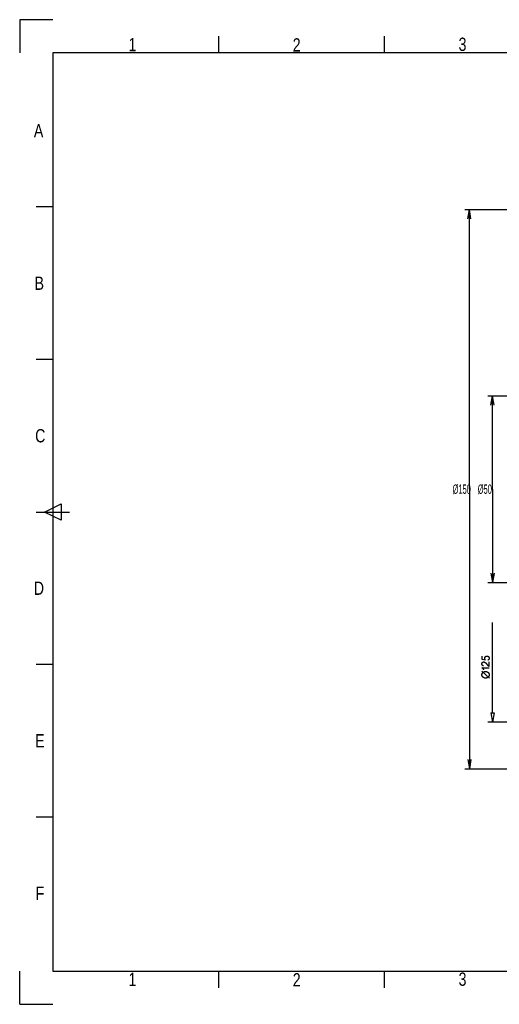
# Model space of a CAD drawing. Header units: millimetres. Extents: x 2085 to 2458, y 953 to 1217.
# Tile 1 of 4: x 2085 to 2213, y 953 to 1217. Entities that reach past the tile are written whole.
import ezdxf
from ezdxf.enums import TextEntityAlignment as Align

# ---------------------------------------------------------------- set-up
doc = ezdxf.new("R2010")
doc.units = ezdxf.units.MM
doc.linetypes.add('Continuous2', pattern=[0])
for name, color, linetype in [('FRAME 050', 1, 'Continuous'), ('FRAME 070', 1, 'Continuous'), ('FRAME 200', 1, 'Continuous'), ('mitta', 1, 'Continuous')]:
    doc.layers.add(name, color=color, linetype=linetype)
doc.styles.add('MCArial', font='Arial.TTF')
doc.styles.add('MCOLF SimpleSansCJK OC', font='OLF SimpleSansCJK OC.TTF')

msp = doc.modelspace()

# ---------------------------------------------------------------- linework, layer by layer
at = {"color": 5, "linetype": 'Continuous2', "lineweight": -3, "true_color": 0x0000ff}
for p, q in [((2208.46, 1046.25), (2208.46, 1045.43)), ((2208.43, 1043.18), (2210.41, 1043.18)), ((2208.46, 1045.43), (2209.42, 1045.26)), ((2210.38, 1043.6), (2210.38, 1044.74)), ((2210.44, 1040.37), (2208.41, 1042.21))]:
    msp.add_line(p, q, dxfattribs=at)
for points in [[(2209.21, 1045.72), (2209.21, 1045.84), (2209.3, 1046.05), (2209.46, 1046.22), (2209.68, 1046.31), (2209.8, 1046.31)], [(2209.42, 1045.26), (2209.32, 1045.34), (2209.21, 1045.59), (2209.21, 1045.72)], [(2209.8, 1046.31), (2209.93, 1046.31), (2210.15, 1046.21), (2210.3, 1046.05), (2210.39, 1045.83), (2210.39, 1045.71)], [(2210.39, 1045.71), (2210.39, 1045.63), (2210.34, 1045.45), (2210.24, 1045.31), (2210.1, 1045.2), (2210.03, 1045.16)], [(2208.94, 1042.63), (2208.87, 1042.8), (2208.6, 1043.08), (2208.43, 1043.18)], [(2208.44, 1044.19), (2208.44, 1044.3), (2208.52, 1044.49), (2208.64, 1044.65), (2208.81, 1044.74), (2208.91, 1044.74)], [(2208.83, 1043.64), (2208.74, 1043.66), (2208.6, 1043.78), (2208.5, 1043.92), (2208.44, 1044.1), (2208.44, 1044.19)], [(2208.91, 1044.74), (2209.01, 1044.74), (2209.25, 1044.63), (2209.5, 1044.43), (2209.74, 1044.16), (2209.83, 1044)], [(2209.83, 1044), (2209.93, 1043.85), (2210.19, 1043.66), (2210.38, 1043.6)], [(2208.44, 1041.29), (2208.44, 1041.47), (2208.6, 1041.8), (2208.87, 1042.04), (2209.22, 1042.18), (2209.42, 1042.18)], [(2209.42, 1040.39), (2209.22, 1040.39), (2208.87, 1040.53), (2208.6, 1040.78), (2208.44, 1041.1), (2208.44, 1041.29)], [(2209.42, 1042.18), (2209.62, 1042.18), (2209.98, 1042.04), (2210.24, 1041.8), (2210.39, 1041.47), (2210.39, 1041.29)], [(2210.39, 1041.29), (2210.39, 1041.1), (2210.24, 1040.78), (2209.98, 1040.53), (2209.62, 1040.39), (2209.42, 1040.39)]]:
    msp.add_open_spline(points, degree=2, dxfattribs=at)
at = {"layer": 'FRAME 050', "color": 6, "linetype": 'Continuous2', "lineweight": -3, "true_color": 0xff00ff}
for p, q in [((2137.87, 1208.07), (2137.87, 1212.51)), ((2182.33, 1208.07), (2182.33, 1212.51)), ((2093.42, 1166.73), (2088.98, 1166.73)), ((2093.42, 1125.83), (2088.98, 1125.83)), ((2091.2, 1084.93), (2095.64, 1087.16)), ((2095.64, 1087.16), (2095.64, 1082.71)), ((2088.98, 1084.93), (2097.87, 1084.93)), ((2095.64, 1082.71), (2091.2, 1084.93)), ((2093.42, 1044.04), (2088.98, 1044.04)), ((2093.42, 1003.14), (2088.98, 1003.14)), ((2137.87, 957.35), (2137.87, 961.8)), ((2182.33, 957.35), (2182.33, 961.8))]:
    msp.add_line(p, q, dxfattribs=at)
at = {"layer": 'FRAME 070', "color": 174, "linetype": 'Continuous2', "lineweight": -3, "true_color": 0x000099}
for p, q in [((2449.04, 1208.07), (2093.42, 1208.07)), ((2093.42, 1208.07), (2093.42, 961.8)), ((2093.42, 961.8), (2449.04, 961.8))]:
    msp.add_line(p, q, dxfattribs=at)
at = {"layer": 'FRAME 200', "color": 8, "linetype": 'Continuous2', "lineweight": -3, "true_color": 0x808080}
for p, q in [((2084.53, 1216.96), (2084.53, 1208.07)), ((2093.42, 1216.96), (2084.53, 1216.96)), ((2084.53, 952.91), (2084.53, 961.8)), ((2084.53, 952.91), (2093.42, 952.91))]:
    msp.add_line(p, q, dxfattribs=at)
at = {"layer": 'mitta', "color": 5, "linetype": 'Continuous2', "lineweight": -3, "true_color": 0x0000ff}
for p, q in [((2203.84, 1166.06), (2229.63, 1166.06)), ((2204.68, 1163.56), (2205.09, 1166.06)), ((2204.68, 1163.56), (2205.09, 1166.06)), ((2204.68, 1163.56), (2205.09, 1166.06)), ((2204.68, 1163.56), (2205.09, 1166.06)), ((2205.51, 1163.56), (2205.09, 1166.06)), ((2205.51, 1163.56), (2205.09, 1166.06)), ((2205.09, 1091.06), (2205.09, 1166.06)), ((2205.51, 1163.56), (2205.09, 1166.06)), ((2205.51, 1163.56), (2205.09, 1166.06)), ((2210.03, 1116.06), (2227.13, 1116.06)), ((2210.86, 1113.56), (2211.28, 1116.06)), ((2210.86, 1113.56), (2211.28, 1116.06)), ((2210.86, 1113.56), (2211.28, 1116.06)), ((2210.86, 1113.56), (2211.28, 1116.06)), ((2211.69, 1113.56), (2211.28, 1116.06)), ((2211.69, 1113.56), (2211.28, 1116.06)), ((2211.28, 1091.06), (2211.28, 1116.06)), ((2211.69, 1113.56), (2211.28, 1116.06)), ((2211.69, 1113.56), (2211.28, 1116.06)), ((2205.09, 1091.06), (2205.09, 1016.06)), ((2211.28, 1091.06), (2211.28, 1066.06)), ((2210.86, 1068.56), (2211.28, 1066.06)), ((2210.86, 1068.56), (2211.28, 1066.06)), ((2210.86, 1068.56), (2211.28, 1066.06)), ((2210.86, 1068.56), (2211.28, 1066.06)), ((2211.69, 1068.56), (2211.28, 1066.06)), ((2211.69, 1068.56), (2211.28, 1066.06)), ((2211.69, 1068.56), (2211.28, 1066.06)), ((2211.69, 1068.56), (2211.28, 1066.06)), ((2210.03, 1066.06), (2227.13, 1066.06)), ((2211.28, 1031.06), (2211.28, 1055.3)), ((2210.87, 1031.06), (2211.7, 1031.06)), ((2210.87, 1031.06), (2211.28, 1028.56)), ((2211.7, 1031.06), (2211.28, 1028.56)), ((2220.58, 1028.56), (2210.03, 1028.56)), ((2204.68, 1018.56), (2205.09, 1016.06)), ((2204.68, 1018.56), (2205.09, 1016.06)), ((2204.68, 1018.56), (2205.09, 1016.06)), ((2204.68, 1018.56), (2205.09, 1016.06)), ((2205.51, 1018.56), (2205.09, 1016.06)), ((2205.51, 1018.56), (2205.09, 1016.06)), ((2205.51, 1018.56), (2205.09, 1016.06)), ((2205.51, 1018.56), (2205.09, 1016.06)), ((2203.84, 1016.06), (2229.63, 1016.06))]:
    msp.add_line(p, q, dxfattribs=at)

# ---------------------------------------------------------------- texts
at = {"layer": 'FRAME 050', "color": 6, "linetype": 'Continuous2', "lineweight": -3, "true_color": 0xff00ff, "style": 'MCOLF SimpleSansCJK OC', "width": 0.8}
for s, p in [('1', (2114.76, 1208.51)), ('2', (2158.79, 1208.42)), ('3', (2203.24, 1208.59)), ('A', (2089.6, 1185.4)), ('B', (2089.78, 1144.5)), ('C', (2090.04, 1103.6)), ('D', (2089.68, 1062.71)), ('E', (2089.95, 1021.81)), ('F', (2089.95, 980.91)), ('1', (2114.76, 957.8)), ('2', (2158.79, 957.71)), ('3', (2203.24, 957.87))]:
    msp.add_text(s, height=3.56, dxfattribs=at).set_placement(p, align=Align.CENTER)
at = {"layer": 'mitta', "color": 5, "linetype": 'Continuous2', "lineweight": -3, "true_color": 0x0000ff, "style": 'MCArial', "width": 0.5}
for s, p in [('Ø150', (2203.03, 1091.06)), ('Ø50', (2209.22, 1091.06))]:
    msp.add_text(s, height=2.5, dxfattribs=at).set_placement(p, align=Align.MIDDLE_CENTER)

doc.saveas('drawing.dxf')
